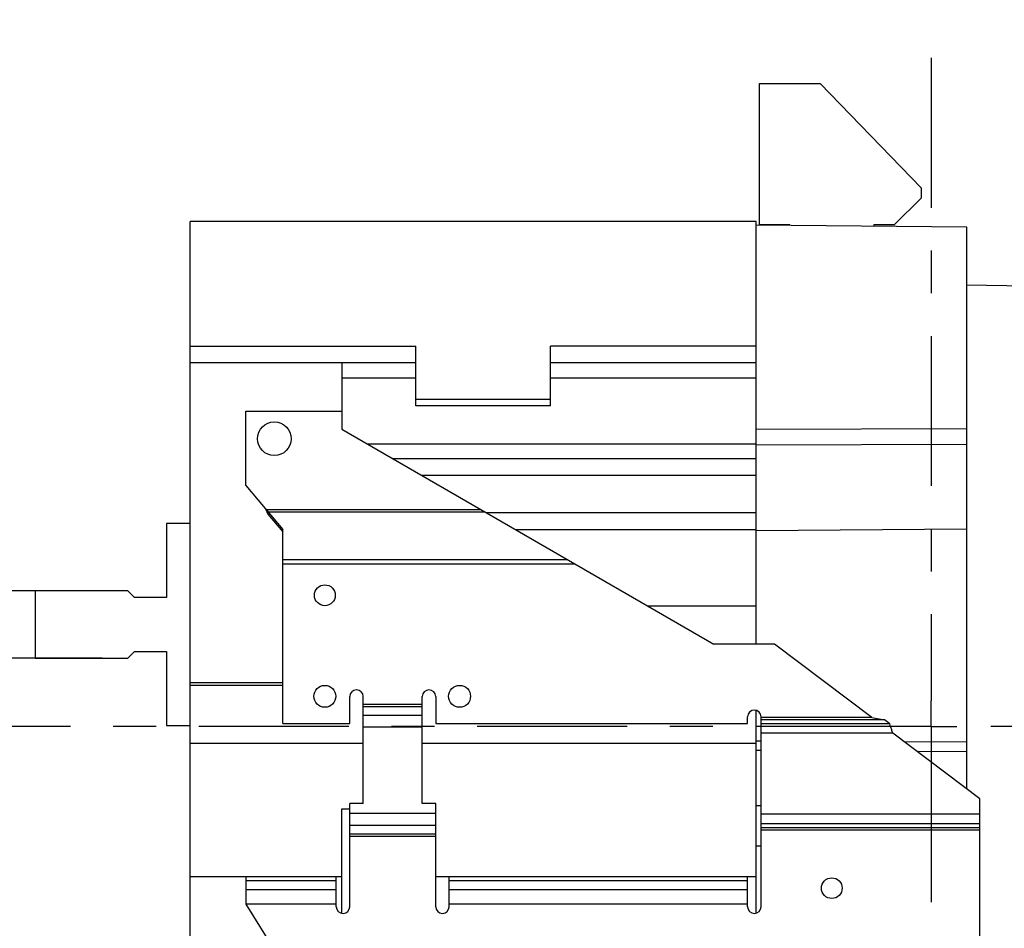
# Model space of a CAD drawing. Extents: x 0 to 17, y 0 to 11.
# Tile 5 of 27: x 9.3 to 11.6, y 3.3 to 5.4. Entities that reach past the tile are written whole.
import ezdxf
from ezdxf.enums import TextEntityAlignment as Align

# ---------------------------------------------------------------- set-up
doc = ezdxf.new("R2010")
doc.units = 0
doc.header["$LTSCALE"] = 0.935
doc.linetypes.add('CENTER', pattern=[0.6, 0.375, -0.075, 0.075, -0.075])
doc.layers.get('0').update_dxf_attribs({"linetype": 'CONTINUOUS'})
doc.layers.add('DEFAULT_1', color=7, linetype='CENTER')
doc.styles.add('TEXTSTYLE_0', font='arial.ttf', dxfattribs={"width": 0.8})
doc.dimstyles.new('DIMSTYLE_1', dxfattribs={"dimtxt": 0.12, "dimasz": 0.12, "dimexe": 0.18, "dimexo": 0.0625, "dimgap": 0.09, "dimtad": 0, "dimtih": 1, "dimtoh": 1, "dimdec": 1, "dimlfac": 5, "dimzin": 4, "dimtxsty": 'STANDARD', "dimcen": 0.09, "dimazin": 3, "dimtp": 0.1, "dimtm": 0.1, "dimtfac": 1, "dimtdec": 1, "dimtofl": 0, "dimtmove": 0, "dimatfit": 3, "dimtolj": 1, "dimtzin": 4})

# ---------------------------------------------------------------- blocks, each defined once
blk = doc.blocks.new('*D1')
at = {"color": 2, "linetype": 'CONTINUOUS'}
for p, q in [((9.2602616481, 4.0635841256), (8.3084423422, 4.0635841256)), ((8.3684423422, 4.0635841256), (8.3684423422, 3.4653633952)), ((8.3684423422, 2.4781486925), (8.3684423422, 3.0933633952)), ((9.8390018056, 2.4781486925), (8.3084423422, 2.4781486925))]:
    blk.add_line(p, q, dxfattribs=at)
for points in [[(8.3984423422, 3.9435841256), (8.3684423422, 4.0635841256), (8.3384423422, 3.9435841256)], [(8.3384423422, 2.5981486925), (8.3684423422, 2.4781486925), (8.3984423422, 2.5981486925)]]:
    blk.add_solid(points, dxfattribs=at)
at = {"color": 2, "linetype": 'CONTINUOUS', "style": 'TEXTSTYLE_0'}
for s, width, p, p2 in [('7.93', 0.6793680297, (8.1123828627, 3.3093633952), (8.4384795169, 3.3093633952)), ('[', 0.3866171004, (8.1123828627, 3.1293633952), (8.1587769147, 3.1293633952)), ('201,4', 0.6988847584, (8.1587769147, 3.1293633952), (8.5781077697, 3.1293633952)), (']', 0.3866171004, (8.5781077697, 3.1293633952), (8.6245018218, 3.1293633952))]:
    blk.add_text(s, height=0.12, dxfattribs=dict(at, width=width)).set_placement(p, p2, align=Align.FIT)
blk = doc.blocks.new('*D2')
at = {"color": 2, "linetype": 'CONTINUOUS'}
for p, q in [((9.1122761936, 4.662964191), (9.0452861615, 4.662964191)), ((9.1122761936, 4.0635841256), (9.1122761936, 4.662964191)), ((9.4767970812, 4.0635841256), (9.0522761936, 4.0635841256)), ((9.4767970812, 3.9061038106), (9.0522761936, 3.9061038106)), ((9.1122761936, 3.9061038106), (9.1122761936, 3.7261038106))]:
    blk.add_line(p, q, dxfattribs=at)
for points in [[(9.0822761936, 4.1835841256), (9.1122761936, 4.0635841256), (9.1422761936, 4.1835841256)], [(9.1422761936, 3.7861038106), (9.1122761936, 3.9061038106), (9.0822761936, 3.7861038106)]]:
    blk.add_solid(points, dxfattribs=at)
at = {"color": 2, "linetype": 'CONTINUOUS', "style": 'TEXTSTYLE_0'}
for s, width, p, p2 in [('.79', 0.6468401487, (8.5664014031, 4.602964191), (8.7992638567, 4.602964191)), ('[', 0.3866171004, (8.5664014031, 4.422964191), (8.6127954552, 4.422964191)), ('20,0', 0.6793680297, (8.6127954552, 4.422964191), (8.9388921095, 4.422964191)), (']', 0.3866171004, (8.9388921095, 4.422964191), (8.9852861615, 4.422964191))]:
    blk.add_text(s, height=0.12, dxfattribs=dict(at, width=width)).set_placement(p, p2, align=Align.FIT)

msp = doc.modelspace()

# ---------------------------------------------------------------- linework, layer by layer
at = {"color": 7, "linetype": 'CONTINUOUS'}
for p, q in [((11.013175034, 4.9190935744), (11.013175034, 5.2498022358)), ((11.013175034, 5.2498022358), (11.1549073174, 5.2498022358)), ((11.1549073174, 5.2498022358), (11.3911277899, 5.0057077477)), ((11.3911277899, 5.0057077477), (11.3911277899, 4.9820857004)), ((11.3911277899, 4.9820857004), (11.3281356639, 4.9190935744)), ((9.6824663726, 2.564765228), (9.6824663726, 4.9269699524)), ((11.0053010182, 4.9269699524), (9.6824663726, 4.9269699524)), ((11.0053010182, 3.9387786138), (11.0053010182, 4.9269699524)), ((11.0053010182, 4.9190959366), (11.4974270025, 4.9148012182)), ((11.0840411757, 4.9190935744), (11.013175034, 4.9190935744)), ((11.0840411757, 4.9184087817), (11.0840411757, 4.9190935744)), ((11.2808915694, 4.9190935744), (11.2808915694, 4.9166908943)), ((11.3281356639, 4.9190935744), (11.2808915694, 4.9190935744)), ((11.4974270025, 4.9148012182), (11.4974270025, 3.6005693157)), ((11.9690805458, 4.7700408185), (11.4974270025, 4.7782735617)), ((9.6824663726, 4.6356313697), (10.2100254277, 4.6356313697)), ((10.2100254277, 4.496261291), (10.2100254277, 4.6356313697)), ((10.5249860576, 4.496261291), (10.5249860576, 4.6356313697)), ((11.0053010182, 4.6356313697), (10.5249860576, 4.6356313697)), ((10.2100254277, 4.596261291), (9.6824663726, 4.596261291)), ((10.0367970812, 4.596261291), (10.0367970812, 4.4411188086)), ((11.0053010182, 4.596261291), (10.5249860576, 4.596261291)), ((10.2100254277, 4.5608282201), (10.0367970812, 4.5608282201)), ((11.0053010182, 4.5608282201), (10.5249860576, 4.5608282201)), ((10.2100254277, 4.5120093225), (10.5249860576, 4.5120093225)), ((10.5249860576, 4.496261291), (10.2100254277, 4.496261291)), ((9.8123876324, 4.3096447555), (9.8123876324, 4.4836605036)), ((9.8123876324, 4.4836605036), (10.0367970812, 4.4836605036)), ((11.0053010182, 4.4411431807), (11.4974270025, 4.4429221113)), ((10.0367970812, 4.4411188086), (10.9068758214, 3.9387786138)), ((11.0053010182, 4.4061087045), (10.0974363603, 4.4061087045)), ((11.0053010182, 4.4049227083), (11.4974270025, 4.4067016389)), ((11.0053010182, 4.3722455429), (10.1560890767, 4.3722455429)), ((11.0053010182, 4.3328754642), (10.2242800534, 4.3328754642)), ((9.8123876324, 4.3096447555), (9.8990018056, 4.2064220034)), ((9.859393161, 4.2536257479), (9.8638519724, 4.2429981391)), ((9.859393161, 4.2536257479), (10.3615445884, 4.2536257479)), ((9.8638519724, 4.2483119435), (9.8638519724, 4.2429981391)), ((9.8638519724, 4.2483119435), (10.3707483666, 4.2483119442)), ((9.8638519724, 4.2429981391), (9.8990018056, 4.201108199)), ((11.0053010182, 4.2454738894), (10.3756640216, 4.2454738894)), ((9.6273482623, 4.2210644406), (9.6273482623, 4.0478360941)), ((9.6824663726, 4.2210644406), (9.6273482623, 4.2210644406)), ((9.8990018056, 3.7529518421), (9.8990018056, 4.2064220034)), ((11.0053010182, 4.2061038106), (10.4438549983, 4.2061038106)), ((11.0053010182, 4.2041353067), (11.4974270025, 4.2084300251)), ((9.8990018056, 4.1368077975), (10.5638792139, 4.1368077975)), ((9.8990018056, 4.1261801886), (10.5822867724, 4.1261801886)), ((9.3202616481, 4.0635841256), (9.3202616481, 3.9061038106)), ((9.5367970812, 4.0635841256), (9.3202616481, 4.0635841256)), ((9.5525451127, 4.0478360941), (9.5367970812, 4.0635841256)), ((9.6273482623, 4.0478360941), (9.5525451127, 4.0478360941)), ((11.0053010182, 4.0273636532), (10.7534420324, 4.0273636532)), ((11.0486081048, 3.9387786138), (10.9068758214, 3.9387786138)), ((11.2763888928, 3.7671334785), (11.0486081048, 3.9387786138)), ((9.5367970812, 3.9061038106), (9.5525451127, 3.9218518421)), ((9.5525451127, 3.9218518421), (9.6273482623, 3.9218518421)), ((9.6273482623, 3.9218518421), (9.6273482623, 3.7486234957)), ((9.3202616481, 3.9061038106), (9.5367970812, 3.9061038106)), ((9.6824663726, 3.8490171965), (9.8990018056, 3.8490171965)), ((9.6824663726, 3.8427179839), (9.8990018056, 3.8427179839)), ((10.055694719, 3.7529518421), (10.055694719, 3.8159439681)), ((10.087190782, 3.5663376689), (10.087190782, 3.8159439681)), ((10.2250805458, 3.5663376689), (10.2250805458, 3.8159439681)), ((10.2565766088, 3.8159439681), (10.2565766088, 3.7529518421)), ((10.2250805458, 3.7977178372), (10.087190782, 3.7977178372)), ((10.2250805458, 3.7921500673), (10.087190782, 3.7921500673)), ((11.0053010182, 3.309384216), (11.0053010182, 3.7839210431)), ((9.8990018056, 3.7529518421), (10.055694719, 3.7529518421)), ((10.2250805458, 3.7721292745), (10.087190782, 3.7721292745)), ((10.2565766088, 3.7529518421), (10.9856159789, 3.7529518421)), ((10.9856159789, 3.7529518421), (10.9856159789, 3.7686998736)), ((11.0171120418, 3.3246053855), (11.0171120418, 3.7686998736)), ((11.2763888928, 3.7671334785), (11.0171120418, 3.7671334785)), ((11.3059436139, 3.7615657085), (11.0171120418, 3.7615657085)), ((11.3178090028, 3.7526244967), (11.0171120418, 3.7526244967)), ((11.2763888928, 3.7671334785), (11.3059436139, 3.7615657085)), ((11.3178090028, 3.7526244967), (11.3059436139, 3.7615657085)), ((9.6273482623, 3.7486234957), (9.6824663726, 3.7486234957)), ((10.2250805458, 3.7442904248), (10.087190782, 3.7442904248)), ((11.325197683, 3.7303534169), (11.0171120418, 3.7303534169)), ((11.5289230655, 3.5768353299), (11.325197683, 3.7303534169)), ((10.087190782, 3.7064975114), (9.6824663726, 3.7064975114)), ((11.0053010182, 3.7064975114), (10.2250805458, 3.7064975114)), ((11.0053010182, 3.712796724), (11.0171120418, 3.7127258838)), ((11.3512497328, 3.7107217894), (11.4974270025, 3.7098450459)), ((11.0053010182, 3.6904298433), (11.0171120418, 3.690359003)), ((11.3811697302, 3.6881754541), (11.4974270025, 3.6874781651)), ((11.5289230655, 2.4781486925), (11.5289230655, 3.5768353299)), ((10.0367970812, 3.3091958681), (10.0367970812, 3.5533479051)), ((10.0367970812, 3.5533479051), (10.055694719, 3.5533479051)), ((10.055694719, 3.3246053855), (10.055694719, 3.5663376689)), ((10.087190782, 3.5663376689), (10.055694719, 3.5663376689)), ((10.2565766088, 3.5663376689), (10.2250805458, 3.5663376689)), ((10.2565766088, 3.3246053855), (10.2565766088, 3.5663376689)), ((11.0053010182, 3.5616156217), (11.0171120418, 3.561658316)), ((10.2565766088, 3.5427156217), (10.055694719, 3.5427156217)), ((11.5289230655, 3.5409439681), (11.0171120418, 3.5409439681)), ((10.2565766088, 3.514876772), (10.055694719, 3.514876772)), ((11.5289230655, 3.5186728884), (11.0171120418, 3.5186728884)), ((11.0171120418, 3.5097316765), (11.5289230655, 3.5097316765)), ((11.0171120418, 3.5041639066), (11.5289230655, 3.5041639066)), ((10.055694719, 3.4948559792), (10.2565766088, 3.4948559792)), ((10.055694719, 3.4892882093), (10.2565766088, 3.4892882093)), ((11.0053010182, 3.4671274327), (11.0171120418, 3.467170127)), ((9.6824663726, 3.3954738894), (10.0367970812, 3.3954738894)), ((9.8123876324, 3.3954738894), (9.8123876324, 3.330904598)), ((10.024198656, 3.3853472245), (9.8123876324, 3.3853472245)), ((10.024198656, 3.3246053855), (10.024198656, 3.3954738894)), ((10.2565766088, 3.3954738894), (11.0053010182, 3.3954738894)), ((10.2880726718, 3.3246053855), (10.2880726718, 3.3954738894)), ((10.9856159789, 3.3853472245), (10.2880726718, 3.3853472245)), ((10.9856159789, 3.3246053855), (10.9856159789, 3.3954738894)), ((10.024198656, 3.3643112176), (9.8123876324, 3.3643112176)), ((10.9856159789, 3.3643112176), (10.2880726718, 3.3643112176)), ((9.8123876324, 3.330904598), (9.8990018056, 3.1922929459)), ((10.024198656, 3.330904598), (9.8123876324, 3.330904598)), ((10.9856159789, 3.330904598), (10.2880726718, 3.330904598))]:
    msp.add_line(p, q, dxfattribs=at)
for centre, radius in [((9.8793167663, 4.4190935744), 0.0393700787), ((9.9974270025, 4.0529518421), 0.0244094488), ((9.9974270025, 3.8167313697), 0.0255905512), ((10.3123876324, 3.8167313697), 0.0255905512), ((11.1824663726, 3.3679124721), 0.0242125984)]:
    msp.add_circle(centre, radius, dxfattribs=at)
for centre, start, end in [((10.0714427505, 3.8159439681), 0, 180), ((10.2408285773, 3.8159439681), 0, 180), ((11.0013640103, 3.7686998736), 0, 180), ((10.0399466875, 3.3246053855), 180, 360), ((10.2723246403, 3.3246053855), 180, 360), ((11.0013640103, 3.3246053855), 180, 360)]:
    msp.add_arc(centre, 0.0157480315, start, end, dxfattribs=at)
at = {"color": 4, "linetype": 'CONTINUOUS'}
msp.add_open_spline([(0.2175, 10.8), (0.2175006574, 10.8000004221), (0.2175042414, 10.7999998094), (0.2175090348, 10.8000001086), (0.2175185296, 10.7999999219), (0.2175315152, 10.8000000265), (0.2175473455, 10.7999999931), (0.2175683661, 10.800000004), (0.2175946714, 10.7999999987), (0.2176367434, 10.8000000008), (0.217689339, 10.7999999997), (0.2177524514, 10.8000000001), (0.2178155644, 10.8), (0.2178997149, 10.8), (0.218004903, 10.8), (0.2181311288, 10.8), (0.2182994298, 10.8), (0.2185098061, 10.8), (0.2187622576, 10.8), (0.2190147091, 10.8), (0.2192671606, 10.8), (0.2196037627, 10.8), (0.2200245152, 10.8), (0.2205294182, 10.8), (0.2210343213, 10.8), (0.2217075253, 10.8), (0.2225490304, 10.8), (0.2235588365, 10.8), (0.2245686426, 10.8), (0.2255784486, 10.8), (0.2265882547, 10.8), (0.2279346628, 10.8), (0.229617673, 10.8), (0.2316372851, 10.8), (0.2336568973, 10.8), (0.2356765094, 10.8), (0.2376961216, 10.8), (0.2397157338, 10.8), (0.24240855, 10.8), (0.2457745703, 10.8), (0.2498137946, 10.8), (0.2538530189, 10.8), (0.2578922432, 10.8), (0.2619314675, 10.8), (0.2673171, 10.8), (0.2740491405, 10.8), (0.2821275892, 10.8), (0.2902060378, 10.8), (0.2982844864, 10.8), (0.3063629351, 10.8), (0.3144413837, 10.8), (0.3225198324, 10.8), (0.3332910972, 10.8), (0.3467551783, 10.8), (0.3629120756, 10.8), (0.3790689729, 10.8), (0.3952258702, 10.8), (0.4113827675, 10.8), (0.4275396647, 10.8), (0.4490821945, 10.8), (0.4760103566, 10.8), (0.5083241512, 10.8), (0.5406379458, 10.8), (0.5729517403, 10.8), (0.6052655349, 10.8), (0.6375793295, 10.8), (0.6698931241, 10.8), (0.7022069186, 10.8), (0.7452919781, 10.8), (0.7991483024, 10.8), (0.8637758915, 10.8), (0.9284034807, 10.8), (0.9930310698, 10.8), (1.057658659, 10.8), (1.1222862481, 10.8), (1.1869138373, 10.8), (1.2730839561, 10.8), (1.3807966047, 10.8), (1.510051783, 10.8), (1.6393069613, 10.8), (1.7685621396, 10.8), (1.8978173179, 10.8), (2.0270724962, 10.8), (2.1563276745, 10.8), (2.2855828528, 10.8), (2.4148380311, 10.8), (2.5871782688, 10.8), (2.802603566, 10.8), (3.0611139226, 10.8), (3.3196242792, 10.8), (3.5781346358, 10.8), (3.8366449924, 10.8), (4.095155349, 10.8), (4.3536657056, 10.8), (4.6121760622, 10.8), (4.9568565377, 10.8), (5.387707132, 10.8), (5.9047278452, 10.8), (6.4217485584, 10.8), (6.9387692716, 10.8), (7.4557899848, 10.8), (7.972810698, 10.8), (8.4898314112, 10.8), (9.0068521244, 10.8), (9.5238728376, 10.8), (10.0408935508, 10.8), (10.557914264, 10.8), (11.0749349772, 10.8), (11.5919556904, 10.8), (12.0228062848, 10.8), (12.3674867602, 10.8), (12.6259971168, 10.8), (12.8845074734, 10.8), (13.14301783, 10.8), (13.4015281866, 10.8), (13.6600385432, 10.8), (13.9185488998, 10.8), (14.1770592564, 10.8), (14.3924845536, 10.8), (14.5648247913, 10.8), (14.6940799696, 10.8), (14.8233351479, 10.8), (14.9525903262, 10.8), (15.0818455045, 10.8), (15.2111006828, 10.8), (15.3403558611, 10.8), (15.4696110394, 10.8), (15.5988662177, 10.8), (15.7065788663, 10.8), (15.7927489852, 10.8), (15.8573765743, 10.8), (15.9220041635, 10.8), (15.9866317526, 10.8), (16.0512593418, 10.8), (16.1158869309, 10.8), (16.1805145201, 10.8), (16.2343708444, 10.8), (16.2774559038, 10.8), (16.3097696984, 10.8), (16.342083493, 10.8), (16.3743972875, 10.8), (16.4067110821, 10.8), (16.4390248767, 10.8), (16.4713386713, 10.8), (16.5036524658, 10.8), (16.530580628, 10.8), (16.5521231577, 10.8), (16.568280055, 10.8), (16.5844369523, 10.8), (16.6005938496, 10.8), (16.6167507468, 10.8), (16.6329076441, 10.8), (16.6463717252, 10.8), (16.6571429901, 10.8), (16.6652214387, 10.8), (16.6732998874, 10.8), (16.681378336, 10.8), (16.6894567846, 10.8), (16.6975352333, 10.8), (16.7056136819, 10.8), (16.7123457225, 10.8), (16.7177313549, 10.8), (16.7217705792, 10.8), (16.7258098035, 10.8), (16.7298490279, 10.8), (16.7338882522, 10.8), (16.7372542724, 10.8), (16.7399470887, 10.8), (16.7419667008, 10.8), (16.743986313, 10.8), (16.7460059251, 10.8), (16.7480255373, 10.8), (16.7500451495, 10.8), (16.7517281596, 10.8), (16.7530745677, 10.8), (16.7540843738, 10.8), (16.7550941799, 10.8), (16.7561039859, 10.8), (16.757113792, 10.8), (16.7579552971, 10.8), (16.7586285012, 10.8), (16.7591334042, 10.8), (16.7596383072, 10.8), (16.7600590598, 10.8), (16.7603956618, 10.8), (16.7606481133, 10.8), (16.7609005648, 10.8), (16.7611530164, 10.8), (16.7613633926, 10.8), (16.7615316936, 10.8), (16.7616579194, 10.8), (16.7617631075, 10.8), (16.761847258, 10.8), (16.761910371, 10.8000000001), (16.7619734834, 10.7999999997), (16.7620260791, 10.8000000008), (16.762068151, 10.7999999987), (16.7620944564, 10.800000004), (16.762115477, 10.7999999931), (16.7621313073, 10.8000000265), (16.7621442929, 10.7999999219), (16.7621537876, 10.8000001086), (16.7621585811, 10.7999998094), (16.762163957, 10.8000007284), (16.7621625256, 10.7999972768), (16.7621629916, 10.7999941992), (16.7621627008, 10.799988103), (16.7621628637, 10.7999797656), (16.7621628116, 10.7999696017), (16.7621628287, 10.7999561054), (16.7621628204, 10.7999392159), (16.7621628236, 10.7999122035), (16.762162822, 10.7998784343), (16.7621628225, 10.7998379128), (16.7621628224, 10.7997973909), (16.7621628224, 10.7997433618), (16.7621628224, 10.7996758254), (16.7621628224, 10.7995947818), (16.7621628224, 10.7994867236), (16.7621628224, 10.7993516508), (16.7621628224, 10.7991895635), (16.7621628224, 10.7990274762), (16.7621628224, 10.7988653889), (16.7621628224, 10.7986492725), (16.7621628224, 10.798379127), (16.7621628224, 10.7980549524), (16.7621628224, 10.7977307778), (16.7621628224, 10.797298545), (16.7621628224, 10.796758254), (16.7621628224, 10.7961099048), (16.7621628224, 10.7954615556), (16.7621628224, 10.7948132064), (16.7621628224, 10.7941648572), (16.7621628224, 10.7933003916), (16.7621628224, 10.7922198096), (16.7621628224, 10.7909231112), (16.7621628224, 10.7896264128), (16.7621628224, 10.7883297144), (16.7621628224, 10.787033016), (16.7621628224, 10.7857363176), (16.7621628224, 10.7840073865), (16.7621628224, 10.7818462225), (16.7621628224, 10.7792528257), (16.7621628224, 10.7766594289), (16.7621628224, 10.7740660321), (16.7621628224, 10.7714726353), (16.7621628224, 10.7680147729), (16.7621628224, 10.7636924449), (16.7621628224, 10.7585056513), (16.7621628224, 10.7533188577), (16.7621628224, 10.7481320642), (16.7621628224, 10.7429452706), (16.7621628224, 10.737758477), (16.7621628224, 10.7325716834), (16.7621628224, 10.7256559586), (16.7621628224, 10.7170113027), (16.7621628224, 10.7066377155), (16.7621628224, 10.6962641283), (16.7621628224, 10.6858905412), (16.7621628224, 10.675516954), (16.7621628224, 10.6651433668), (16.7621628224, 10.6513119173), (16.7621628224, 10.6340226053), (16.7621628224, 10.613275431), (16.7621628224, 10.5925282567), (16.7621628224, 10.5717810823), (16.7621628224, 10.551033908), (16.7621628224, 10.5302867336), (16.7621628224, 10.5095395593), (16.7621628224, 10.488792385), (16.7621628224, 10.4611294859), (16.7621628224, 10.426550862), (16.7621628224, 10.3850565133), (16.7621628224, 10.3435621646), (16.7621628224, 10.302067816), (16.7621628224, 10.2605734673), (16.7621628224, 10.2190791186), (16.7621628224, 10.17758477), (16.7621628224, 10.1222589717), (16.7621628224, 10.0531017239), (16.7621628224, 9.9701130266), (16.7621628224, 9.8871243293), (16.7621628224, 9.8041356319), (16.7621628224, 9.7211469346), (16.7621628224, 9.6381582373), (16.7621628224, 9.5551695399), (16.7621628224, 9.4721808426), (16.7621628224, 9.3891921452), (16.7621628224, 9.2785405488), (16.7621628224, 9.1402260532), (16.7621628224, 8.9742486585), (16.7621628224, 8.8082712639), (16.7621628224, 8.6422938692), (16.7621628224, 8.4763164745), (16.7621628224, 8.3103390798), (16.7621628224, 8.1443616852), (16.7621628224, 7.9783842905), (16.7621628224, 7.7570810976), (16.7621628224, 7.4804521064), (16.7621628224, 7.1484973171), (16.7621628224, 6.8165425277), (16.7621628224, 6.4845877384), (16.7621628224, 6.152632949), (16.7621628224, 5.8206781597), (16.7621628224, 5.4887233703), (16.7621628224, 5.156768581), (16.7621628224, 4.8248137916), (16.7621628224, 4.4928590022), (16.7621628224, 4.1609042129), (16.7621628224, 3.8289494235), (16.7621628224, 3.4969946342), (16.7621628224, 3.220365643), (16.7621628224, 2.9990624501), (16.7621628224, 2.8330850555), (16.7621628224, 2.6671076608), (16.7621628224, 2.5011302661), (16.7621628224, 2.3351528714), (16.7621628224, 2.1691754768), (16.7621628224, 2.0031980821), (16.7621628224, 1.8372206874), (16.7621628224, 1.6989061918), (16.7621628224, 1.5882545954), (16.7621628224, 1.505265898), (16.7621628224, 1.4222772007), (16.7621628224, 1.3392885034), (16.7621628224, 1.256299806), (16.7621628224, 1.1733111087), (16.7621628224, 1.0903224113), (16.7621628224, 1.007333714), (16.7621628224, 0.9243450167), (16.7621628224, 0.8551877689), (16.7621628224, 0.7998619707), (16.7621628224, 0.758367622), (16.7621628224, 0.7168732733), (16.7621628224, 0.6753789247), (16.7621628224, 0.633884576), (16.7621628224, 0.5923902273), (16.7621628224, 0.5508958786), (16.7621628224, 0.5163172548), (16.7621628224, 0.4886543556), (16.7621628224, 0.4679071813), (16.7621628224, 0.447160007), (16.7621628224, 0.4264128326), (16.7621628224, 0.4056656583), (16.7621628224, 0.384918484), (16.7621628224, 0.3641713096), (16.7621628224, 0.3434241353), (16.7621628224, 0.3261348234), (16.7621628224, 0.3123033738), (16.7621628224, 0.3019297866), (16.7621628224, 0.2915561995), (16.7621628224, 0.2811826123), (16.7621628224, 0.2708090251), (16.7621628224, 0.260435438), (16.7621628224, 0.251790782), (16.7621628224, 0.2448750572), (16.7621628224, 0.2396882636), (16.7621628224, 0.23450147), (16.7621628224, 0.2293146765), (16.7621628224, 0.2241278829), (16.7621628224, 0.2189410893), (16.7621628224, 0.2137542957), (16.7621628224, 0.2094319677), (16.7621628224, 0.2059741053), (16.7621628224, 0.2033807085), (16.7621628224, 0.2007873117), (16.7621628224, 0.198193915), (16.7621628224, 0.1956005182), (16.7621628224, 0.1934393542), (16.7621628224, 0.191710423), (16.7621628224, 0.1904137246), (16.7621628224, 0.1891170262), (16.7621628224, 0.1878203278), (16.7621628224, 0.1865236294), (16.7621628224, 0.185226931), (16.7621628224, 0.184146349), (16.7621628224, 0.1832818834), (16.7621628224, 0.1826335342), (16.7621628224, 0.181985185), (16.7621628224, 0.1813368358), (16.7621628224, 0.1806884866), (16.7621628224, 0.1801481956), (16.7621628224, 0.1797159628), (16.7621628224, 0.1793917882), (16.7621628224, 0.1790676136), (16.7621628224, 0.1787974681), (16.7621628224, 0.1785813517), (16.7621628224, 0.1784192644), (16.7621628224, 0.1782571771), (16.7621628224, 0.1780950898), (16.7621628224, 0.1779600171), (16.7621628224, 0.1778519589), (16.7621628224, 0.1777709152), (16.7621628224, 0.1777033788), (16.7621628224, 0.1776493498), (16.7621628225, 0.1776088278), (16.762162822, 0.1775683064), (16.7621628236, 0.1775345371), (16.7621628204, 0.1775075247), (16.7621628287, 0.1774906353), (16.7621628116, 0.1774771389), (16.7621628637, 0.177466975), (16.7621627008, 0.1774586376), (16.7621629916, 0.1774525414), (16.7621625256, 0.1774494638), (16.762163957, 0.1774460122), (16.7621585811, 0.1774469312), (16.7621537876, 0.177446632), (16.7621442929, 0.1774468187), (16.7621313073, 0.1774467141), (16.762115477, 0.1774467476), (16.7620944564, 0.1774467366), (16.762068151, 0.1774467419), (16.7620260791, 0.1774467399), (16.7619734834, 0.1774467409), (16.761910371, 0.1774467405), (16.761847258, 0.1774467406), (16.7617631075, 0.1774467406), (16.7616579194, 0.1774467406), (16.7615316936, 0.1774467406), (16.7613633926, 0.1774467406), (16.7611530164, 0.1774467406), (16.7609005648, 0.1774467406), (16.7606481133, 0.1774467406), (16.7603956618, 0.1774467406), (16.7600590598, 0.1774467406), (16.7596383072, 0.1774467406), (16.7591334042, 0.1774467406), (16.7586285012, 0.1774467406), (16.7579552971, 0.1774467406), (16.757113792, 0.1774467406), (16.7561039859, 0.1774467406), (16.7550941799, 0.1774467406), (16.7540843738, 0.1774467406), (16.7530745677, 0.1774467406), (16.7517281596, 0.1774467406), (16.7500451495, 0.1774467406), (16.7480255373, 0.1774467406), (16.7460059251, 0.1774467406), (16.743986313, 0.1774467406), (16.7419667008, 0.1774467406), (16.7399470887, 0.1774467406), (16.7372542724, 0.1774467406), (16.7338882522, 0.1774467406), (16.7298490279, 0.1774467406), (16.7258098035, 0.1774467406), (16.7217705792, 0.1774467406), (16.7177313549, 0.1774467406), (16.7123457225, 0.1774467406), (16.7056136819, 0.1774467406), (16.6975352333, 0.1774467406), (16.6894567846, 0.1774467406), (16.681378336, 0.1774467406), (16.6732998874, 0.1774467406), (16.6652214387, 0.1774467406), (16.6571429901, 0.1774467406), (16.6463717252, 0.1774467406), (16.6329076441, 0.1774467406), (16.6167507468, 0.1774467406), (16.6005938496, 0.1774467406), (16.5844369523, 0.1774467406), (16.568280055, 0.1774467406), (16.5521231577, 0.1774467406), (16.530580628, 0.1774467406), (16.5036524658, 0.1774467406), (16.4713386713, 0.1774467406), (16.4390248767, 0.1774467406), (16.4067110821, 0.1774467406), (16.3743972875, 0.1774467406), (16.342083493, 0.1774467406), (16.3097696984, 0.1774467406), (16.2774559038, 0.1774467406), (16.2343708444, 0.1774467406), (16.1805145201, 0.1774467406), (16.1158869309, 0.1774467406), (16.0512593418, 0.1774467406), (15.9866317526, 0.1774467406), (15.9220041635, 0.1774467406), (15.8573765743, 0.1774467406), (15.7927489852, 0.1774467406), (15.7065788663, 0.1774467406), (15.5988662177, 0.1774467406), (15.4696110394, 0.1774467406), (15.3403558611, 0.1774467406), (15.2111006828, 0.1774467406), (15.0818455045, 0.1774467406), (14.9525903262, 0.1774467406), (14.8233351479, 0.1774467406), (14.6940799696, 0.1774467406), (14.5648247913, 0.1774467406), (14.3924845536, 0.1774467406), (14.1770592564, 0.1774467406), (13.9185488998, 0.1774467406), (13.6600385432, 0.1774467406), (13.4015281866, 0.1774467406), (13.14301783, 0.1774467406), (12.8845074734, 0.1774467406), (12.6259971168, 0.1774467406), (12.3674867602, 0.1774467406), (12.0228062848, 0.1774467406), (11.5919556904, 0.1774467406), (11.0749349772, 0.1774467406), (10.557914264, 0.1774467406), (10.0408935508, 0.1774467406), (9.5238728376, 0.1774467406), (9.0068521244, 0.1774467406), (8.4898314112, 0.1774467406), (7.972810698, 0.1774467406), (7.4557899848, 0.1774467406), (6.9387692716, 0.1774467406), (6.4217485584, 0.1774467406), (5.9047278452, 0.1774467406), (5.387707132, 0.1774467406), (4.9568565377, 0.1774467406), (4.6121760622, 0.1774467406), (4.3536657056, 0.1774467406), (4.095155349, 0.1774467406), (3.8366449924, 0.1774467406), (3.5781346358, 0.1774467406), (3.3196242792, 0.1774467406), (3.0611139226, 0.1774467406), (2.802603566, 0.1774467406), (2.5871782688, 0.1774467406), (2.4148380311, 0.1774467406), (2.2855828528, 0.1774467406), (2.1563276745, 0.1774467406), (2.0270724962, 0.1774467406), (1.8978173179, 0.1774467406), (1.7685621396, 0.1774467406), (1.6393069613, 0.1774467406), (1.510051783, 0.1774467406), (1.3807966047, 0.1774467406), (1.2730839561, 0.1774467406), (1.1869138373, 0.1774467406), (1.1222862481, 0.1774467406), (1.057658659, 0.1774467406), (0.9930310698, 0.1774467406), (0.9284034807, 0.1774467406), (0.8637758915, 0.1774467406), (0.7991483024, 0.1774467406), (0.7452919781, 0.1774467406), (0.7022069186, 0.1774467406), (0.6698931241, 0.1774467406), (0.6375793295, 0.1774467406), (0.6052655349, 0.1774467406), (0.5729517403, 0.1774467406), (0.5406379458, 0.1774467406), (0.5083241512, 0.1774467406), (0.4760103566, 0.1774467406), (0.4490821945, 0.1774467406), (0.4275396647, 0.1774467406), (0.4113827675, 0.1774467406), (0.3952258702, 0.1774467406), (0.3790689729, 0.1774467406), (0.3629120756, 0.1774467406), (0.3467551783, 0.1774467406), (0.3332910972, 0.1774467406), (0.3225198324, 0.1774467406), (0.3144413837, 0.1774467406), (0.3063629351, 0.1774467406), (0.2982844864, 0.1774467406), (0.2902060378, 0.1774467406), (0.2821275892, 0.1774467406), (0.2740491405, 0.1774467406), (0.2673171, 0.1774467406), (0.2619314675, 0.1774467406), (0.2578922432, 0.1774467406), (0.2538530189, 0.1774467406), (0.2498137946, 0.1774467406), (0.2457745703, 0.1774467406), (0.24240855, 0.1774467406), (0.2397157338, 0.1774467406), (0.2376961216, 0.1774467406), (0.2356765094, 0.1774467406), (0.2336568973, 0.1774467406), (0.2316372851, 0.1774467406), (0.229617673, 0.1774467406), (0.2279346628, 0.1774467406), (0.2265882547, 0.1774467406), (0.2255784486, 0.1774467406), (0.2245686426, 0.1774467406), (0.2235588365, 0.1774467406), (0.2225490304, 0.1774467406), (0.2217075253, 0.1774467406), (0.2210343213, 0.1774467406), (0.2205294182, 0.1774467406), (0.2200245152, 0.1774467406), (0.2196037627, 0.1774467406), (0.2192671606, 0.1774467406), (0.2190147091, 0.1774467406), (0.2187622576, 0.1774467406), (0.2185098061, 0.1774467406), (0.2182994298, 0.1774467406), (0.2181311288, 0.1774467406), (0.218004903, 0.1774467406), (0.2178997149, 0.1774467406), (0.2178155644, 0.1774467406), (0.2177524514, 0.1774467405), (0.217689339, 0.1774467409), (0.2176367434, 0.1774467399), (0.2175946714, 0.1774467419), (0.2175683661, 0.1774467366), (0.2175473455, 0.1774467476), (0.2175315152, 0.1774467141), (0.2175185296, 0.1774468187), (0.2175090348, 0.177446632), (0.2175042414, 0.1774469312), (0.2174988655, 0.1774460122), (0.2175002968, 0.1774494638), (0.2174998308, 0.1774525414), (0.2175001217, 0.1774586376), (0.2174999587, 0.177466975), (0.2175000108, 0.1774771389), (0.2174999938, 0.1774906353), (0.2175000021, 0.1775075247), (0.2174999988, 0.1775345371), (0.2175000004, 0.1775683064), (0.2174999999, 0.1776088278), (0.2175, 0.1776493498), (0.2175, 0.1777033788), (0.2175, 0.1777709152), (0.2175, 0.1778519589), (0.2175, 0.1779600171), (0.2175, 0.1780950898), (0.2175, 0.1782571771), (0.2175, 0.1784192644), (0.2175, 0.1785813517), (0.2175, 0.1787974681), (0.2175, 0.1790676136), (0.2175, 0.1793917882), (0.2175, 0.1797159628), (0.2175, 0.1801481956), (0.2175, 0.1806884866), (0.2175, 0.1813368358), (0.2175, 0.181985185), (0.2175, 0.1826335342), (0.2175, 0.1832818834), (0.2175, 0.184146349), (0.2175, 0.185226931), (0.2175, 0.1865236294), (0.2175, 0.1878203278), (0.2175, 0.1891170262), (0.2175, 0.1904137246), (0.2175, 0.191710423), (0.2175, 0.1934393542), (0.2175, 0.1956005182), (0.2175, 0.198193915), (0.2175, 0.2007873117), (0.2175, 0.2033807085), (0.2175, 0.2059741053), (0.2175, 0.2094319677), (0.2175, 0.2137542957), (0.2175, 0.2189410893), (0.2175, 0.2241278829), (0.2175, 0.2293146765), (0.2175, 0.23450147), (0.2175, 0.2396882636), (0.2175, 0.2448750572), (0.2175, 0.251790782), (0.2175, 0.260435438), (0.2175, 0.2708090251), (0.2175, 0.2811826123), (0.2175, 0.2915561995), (0.2175, 0.3019297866), (0.2175, 0.3123033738), (0.2175, 0.3261348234), (0.2175, 0.3434241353), (0.2175, 0.3641713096), (0.2175, 0.384918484), (0.2175, 0.4056656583), (0.2175, 0.4264128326), (0.2175, 0.447160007), (0.2175, 0.4679071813), (0.2175, 0.4886543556), (0.2175, 0.5163172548), (0.2175, 0.5508958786), (0.2175, 0.5923902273), (0.2175, 0.633884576), (0.2175, 0.6753789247), (0.2175, 0.7168732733), (0.2175, 0.758367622), (0.2175, 0.7998619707), (0.2175, 0.8551877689), (0.2175, 0.9243450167), (0.2175, 1.007333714), (0.2175, 1.0903224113), (0.2175, 1.1733111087), (0.2175, 1.256299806), (0.2175, 1.3392885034), (0.2175, 1.4222772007), (0.2175, 1.505265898), (0.2175, 1.5882545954), (0.2175, 1.6989061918), (0.2175, 1.8372206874), (0.2175, 2.0031980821), (0.2175, 2.1691754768), (0.2175, 2.3351528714), (0.2175, 2.5011302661), (0.2175, 2.6671076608), (0.2175, 2.8330850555), (0.2175, 2.9990624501), (0.2175, 3.220365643), (0.2175, 3.4969946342), (0.2175, 3.8289494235), (0.2175, 4.1609042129), (0.2175, 4.4928590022), (0.2175, 4.8248137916), (0.2175, 5.156768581), (0.2175, 5.4887233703), (0.2175, 5.8206781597), (0.2175, 6.152632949), (0.2175, 6.4845877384), (0.2175, 6.8165425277), (0.2175, 7.1484973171), (0.2175, 7.4804521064), (0.2175, 7.7570810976), (0.2175, 7.9783842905), (0.2175, 8.1443616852), (0.2175, 8.3103390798), (0.2175, 8.4763164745), (0.2175, 8.6422938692), (0.2175, 8.8082712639), (0.2175, 8.9742486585), (0.2175, 9.1402260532), (0.2175, 9.2785405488), (0.2175, 9.3891921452), (0.2175, 9.4721808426), (0.2175, 9.5551695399), (0.2175, 9.6381582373), (0.2175, 9.7211469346), (0.2175, 9.8041356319), (0.2175, 9.8871243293), (0.2175, 9.9701130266), (0.2175, 10.0531017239), (0.2175, 10.1222589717), (0.2175, 10.17758477), (0.2175, 10.2190791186), (0.2175, 10.2605734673), (0.2175, 10.302067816), (0.2175, 10.3435621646), (0.2175, 10.3850565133), (0.2175, 10.426550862), (0.2175, 10.4611294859), (0.2175, 10.488792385), (0.2175, 10.5095395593), (0.2175, 10.5302867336), (0.2175, 10.551033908), (0.2175, 10.5717810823), (0.2175, 10.5925282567), (0.2175, 10.613275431), (0.2175, 10.6340226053), (0.2175, 10.6513119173), (0.2175, 10.6651433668), (0.2175, 10.675516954), (0.2175, 10.6858905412), (0.2175, 10.6962641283), (0.2175, 10.7066377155), (0.2175, 10.7170113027), (0.2175, 10.7256559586), (0.2175, 10.7325716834), (0.2175, 10.737758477), (0.2175, 10.7429452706), (0.2175, 10.7481320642), (0.2175, 10.7533188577), (0.2175, 10.7585056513), (0.2175, 10.7636924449), (0.2175, 10.7680147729), (0.2175, 10.7714726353), (0.2175, 10.7740660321), (0.2175, 10.7766594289), (0.2175, 10.7792528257), (0.2175, 10.7818462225), (0.2175, 10.7840073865), (0.2175, 10.7857363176), (0.2175, 10.787033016), (0.2175, 10.7883297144), (0.2175, 10.7896264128), (0.2175, 10.7909231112), (0.2175, 10.7922198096), (0.2175, 10.7933003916), (0.2175, 10.7941648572), (0.2175, 10.7948132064), (0.2175, 10.7954615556), (0.2175, 10.7961099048), (0.2175, 10.796758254), (0.2175, 10.797298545), (0.2175, 10.7977307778), (0.2175, 10.7980549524), (0.2175, 10.798379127), (0.2175, 10.7986492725), (0.2175, 10.7988653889), (0.2175, 10.7990274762), (0.2175, 10.7991895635), (0.2175, 10.7993516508), (0.2175, 10.7994867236), (0.2175, 10.7995947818), (0.2175, 10.7996758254), (0.2175, 10.7997433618), (0.2175, 10.7997973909), (0.2174999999, 10.7998379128), (0.2175000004, 10.7998784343), (0.2174999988, 10.7999122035), (0.2175000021, 10.7999392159), (0.2174999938, 10.7999561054), (0.2175000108, 10.7999696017), (0.2174999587, 10.7999797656), (0.2175001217, 10.799988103), (0.2174998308, 10.7999941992), (0.2175002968, 10.7999972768), (0.2174993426, 10.7999995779), (0.2175, 10.8)], degree=3, knots=[0, 0, 0, 0, 5.96e-08, 1.192e-07, 2.384e-07, 4.768e-07, 7.153e-07, 9.537e-07, 1.4305e-06, 1.9073e-06, 2.861e-06, 3.8147e-06, 4.7684e-06, 5.722e-06, 7.6294e-06, 9.5367e-06, 1.14441e-05, 1.52588e-05, 1.90735e-05, 2.28882e-05, 2.67029e-05, 3.05176e-05, 3.8147e-05, 4.57764e-05, 5.34058e-05, 6.10352e-05, 7.62939e-05, 9.15527e-05, 0.0001068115, 0.0001220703, 0.0001373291, 0.0001525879, 0.0001831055, 0.000213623, 0.0002441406, 0.0002746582, 0.0003051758, 0.0003356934, 0.0003662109, 0.0004272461, 0.0004882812, 0.0005493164, 0.0006103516, 0.0006713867, 0.0007324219, 0.0008544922, 0.0009765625, 0.0010986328, 0.0012207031, 0.0013427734, 0.0014648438, 0.0015869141, 0.0017089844, 0.001953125, 0.0021972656, 0.0024414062, 0.0026855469, 0.0029296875, 0.0031738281, 0.0034179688, 0.00390625, 0.0043945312, 0.0048828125, 0.0053710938, 0.005859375, 0.0063476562, 0.0068359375, 0.0073242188, 0.0078125, 0.0087890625, 0.009765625, 0.0107421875, 0.01171875, 0.0126953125, 0.013671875, 0.0146484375, 0.015625, 0.017578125, 0.01953125, 0.021484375, 0.0234375, 0.025390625, 0.02734375, 0.029296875, 0.03125, 0.033203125, 0.03515625, 0.0390625, 0.04296875, 0.046875, 0.05078125, 0.0546875, 0.05859375, 0.0625, 0.06640625, 0.0703125, 0.078125, 0.0859375, 0.09375, 0.1015625, 0.109375, 0.1171875, 0.125, 0.1328125, 0.140625, 0.1484375, 0.15625, 0.1640625, 0.171875, 0.1796875, 0.18359375, 0.1875, 0.19140625, 0.1953125, 0.19921875, 0.203125, 0.20703125, 0.2109375, 0.21484375, 0.216796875, 0.21875, 0.220703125, 0.22265625, 0.224609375, 0.2265625, 0.228515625, 0.23046875, 0.232421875, 0.234375, 0.2353515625, 0.236328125, 0.2373046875, 0.23828125, 0.2392578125, 0.240234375, 0.2412109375, 0.2421875, 0.2426757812, 0.2431640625, 0.2436523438, 0.244140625, 0.2446289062, 0.2451171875, 0.2456054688, 0.24609375, 0.2465820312, 0.2468261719, 0.2470703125, 0.2473144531, 0.2475585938, 0.2478027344, 0.248046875, 0.2482910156, 0.2484130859, 0.2485351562, 0.2486572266, 0.2487792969, 0.2489013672, 0.2490234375, 0.2491455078, 0.2492675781, 0.2493286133, 0.2493896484, 0.2494506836, 0.2495117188, 0.2495727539, 0.2496337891, 0.2496643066, 0.2496948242, 0.2497253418, 0.2497558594, 0.249786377, 0.2498168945, 0.2498474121, 0.2498626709, 0.2498779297, 0.2498931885, 0.2499084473, 0.2499237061, 0.2499389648, 0.2499465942, 0.2499542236, 0.249961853, 0.2499694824, 0.2499732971, 0.2499771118, 0.2499809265, 0.2499847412, 0.2499885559, 0.2499904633, 0.2499923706, 0.249994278, 0.2499952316, 0.2499961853, 0.249997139, 0.2499980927, 0.2499985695, 0.2499990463, 0.2499992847, 0.2499995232, 0.2499997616, 0.2499998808, 0.2499999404, 0.25, 0.2500000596, 0.2500001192, 0.2500002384, 0.2500004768, 0.2500007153, 0.2500009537, 0.2500014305, 0.2500019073, 0.250002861, 0.2500038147, 0.2500047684, 0.250005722, 0.2500076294, 0.2500095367, 0.2500114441, 0.2500152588, 0.2500190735, 0.2500228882, 0.2500267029, 0.2500305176, 0.250038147, 0.2500457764, 0.2500534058, 0.2500610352, 0.2500762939, 0.2500915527, 0.2501068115, 0.2501220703, 0.2501373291, 0.2501525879, 0.2501831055, 0.250213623, 0.2502441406, 0.2502746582, 0.2503051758, 0.2503356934, 0.2503662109, 0.2504272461, 0.2504882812, 0.2505493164, 0.2506103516, 0.2506713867, 0.2507324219, 0.2508544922, 0.2509765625, 0.2510986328, 0.2512207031, 0.2513427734, 0.2514648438, 0.2515869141, 0.2517089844, 0.251953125, 0.2521972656, 0.2524414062, 0.2526855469, 0.2529296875, 0.2531738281, 0.2534179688, 0.25390625, 0.2543945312, 0.2548828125, 0.2553710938, 0.255859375, 0.2563476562, 0.2568359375, 0.2573242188, 0.2578125, 0.2587890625, 0.259765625, 0.2607421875, 0.26171875, 0.2626953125, 0.263671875, 0.2646484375, 0.265625, 0.267578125, 0.26953125, 0.271484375, 0.2734375, 0.275390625, 0.27734375, 0.279296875, 0.28125, 0.283203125, 0.28515625, 0.2890625, 0.29296875, 0.296875, 0.30078125, 0.3046875, 0.30859375, 0.3125, 0.31640625, 0.3203125, 0.328125, 0.3359375, 0.34375, 0.3515625, 0.359375, 0.3671875, 0.375, 0.3828125, 0.390625, 0.3984375, 0.40625, 0.4140625, 0.421875, 0.4296875, 0.43359375, 0.4375, 0.44140625, 0.4453125, 0.44921875, 0.453125, 0.45703125, 0.4609375, 0.46484375, 0.466796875, 0.46875, 0.470703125, 0.47265625, 0.474609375, 0.4765625, 0.478515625, 0.48046875, 0.482421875, 0.484375, 0.4853515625, 0.486328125, 0.4873046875, 0.48828125, 0.4892578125, 0.490234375, 0.4912109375, 0.4921875, 0.4926757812, 0.4931640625, 0.4936523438, 0.494140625, 0.4946289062, 0.4951171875, 0.4956054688, 0.49609375, 0.4965820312, 0.4968261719, 0.4970703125, 0.4973144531, 0.4975585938, 0.4978027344, 0.498046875, 0.4982910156, 0.4984130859, 0.4985351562, 0.4986572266, 0.4987792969, 0.4989013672, 0.4990234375, 0.4991455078, 0.4992675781, 0.4993286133, 0.4993896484, 0.4994506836, 0.4995117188, 0.4995727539, 0.4996337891, 0.4996643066, 0.4996948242, 0.4997253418, 0.4997558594, 0.499786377, 0.4998168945, 0.4998474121, 0.4998626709, 0.4998779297, 0.4998931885, 0.4999084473, 0.4999237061, 0.4999389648, 0.4999465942, 0.4999542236, 0.499961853, 0.4999694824, 0.4999732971, 0.4999771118, 0.4999809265, 0.4999847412, 0.4999885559, 0.4999904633, 0.4999923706, 0.499994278, 0.4999952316, 0.4999961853, 0.499997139, 0.4999980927, 0.4999985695, 0.4999990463, 0.4999992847, 0.4999995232, 0.4999997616, 0.4999998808, 0.4999999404, 0.5, 0.5000000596, 0.5000001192, 0.5000002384, 0.5000004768, 0.5000007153, 0.5000009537, 0.5000014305, 0.5000019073, 0.500002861, 0.5000038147, 0.5000047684, 0.500005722, 0.5000076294, 0.5000095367, 0.5000114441, 0.5000152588, 0.5000190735, 0.5000228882, 0.5000267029, 0.5000305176, 0.500038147, 0.5000457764, 0.5000534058, 0.5000610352, 0.5000762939, 0.5000915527, 0.5001068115, 0.5001220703, 0.5001373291, 0.5001525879, 0.5001831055, 0.500213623, 0.5002441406, 0.5002746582, 0.5003051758, 0.5003356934, 0.5003662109, 0.5004272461, 0.5004882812, 0.5005493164, 0.5006103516, 0.5006713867, 0.5007324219, 0.5008544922, 0.5009765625, 0.5010986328, 0.5012207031, 0.5013427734, 0.5014648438, 0.5015869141, 0.5017089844, 0.501953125, 0.5021972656, 0.5024414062, 0.5026855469, 0.5029296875, 0.5031738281, 0.5034179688, 0.50390625, 0.5043945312, 0.5048828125, 0.5053710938, 0.505859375, 0.5063476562, 0.5068359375, 0.5073242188, 0.5078125, 0.5087890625, 0.509765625, 0.5107421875, 0.51171875, 0.5126953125, 0.513671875, 0.5146484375, 0.515625, 0.517578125, 0.51953125, 0.521484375, 0.5234375, 0.525390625, 0.52734375, 0.529296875, 0.53125, 0.533203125, 0.53515625, 0.5390625, 0.54296875, 0.546875, 0.55078125, 0.5546875, 0.55859375, 0.5625, 0.56640625, 0.5703125, 0.578125, 0.5859375, 0.59375, 0.6015625, 0.609375, 0.6171875, 0.625, 0.6328125, 0.640625, 0.6484375, 0.65625, 0.6640625, 0.671875, 0.6796875, 0.68359375, 0.6875, 0.69140625, 0.6953125, 0.69921875, 0.703125, 0.70703125, 0.7109375, 0.71484375, 0.716796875, 0.71875, 0.720703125, 0.72265625, 0.724609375, 0.7265625, 0.728515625, 0.73046875, 0.732421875, 0.734375, 0.7353515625, 0.736328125, 0.7373046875, 0.73828125, 0.7392578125, 0.740234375, 0.7412109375, 0.7421875, 0.7426757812, 0.7431640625, 0.7436523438, 0.744140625, 0.7446289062, 0.7451171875, 0.7456054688, 0.74609375, 0.7465820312, 0.7468261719, 0.7470703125, 0.7473144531, 0.7475585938, 0.7478027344, 0.748046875, 0.7482910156, 0.7484130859, 0.7485351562, 0.7486572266, 0.7487792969, 0.7489013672, 0.7490234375, 0.7491455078, 0.7492675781, 0.7493286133, 0.7493896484, 0.7494506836, 0.7495117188, 0.7495727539, 0.7496337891, 0.7496643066, 0.7496948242, 0.7497253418, 0.7497558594, 0.749786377, 0.7498168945, 0.7498474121, 0.7498626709, 0.7498779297, 0.7498931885, 0.7499084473, 0.7499237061, 0.7499389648, 0.7499465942, 0.7499542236, 0.749961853, 0.7499694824, 0.7499732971, 0.7499771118, 0.7499809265, 0.7499847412, 0.7499885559, 0.7499904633, 0.7499923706, 0.749994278, 0.7499952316, 0.7499961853, 0.749997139, 0.7499980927, 0.7499985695, 0.7499990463, 0.7499992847, 0.7499995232, 0.7499997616, 0.7499998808, 0.7499999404, 0.75, 0.7500000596, 0.7500001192, 0.7500002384, 0.7500004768, 0.7500007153, 0.7500009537, 0.7500014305, 0.7500019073, 0.750002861, 0.7500038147, 0.7500047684, 0.750005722, 0.7500076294, 0.7500095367, 0.7500114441, 0.7500152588, 0.7500190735, 0.7500228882, 0.7500267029, 0.7500305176, 0.750038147, 0.7500457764, 0.7500534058, 0.7500610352, 0.7500762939, 0.7500915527, 0.7501068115, 0.7501220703, 0.7501373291, 0.7501525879, 0.7501831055, 0.750213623, 0.7502441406, 0.7502746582, 0.7503051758, 0.7503356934, 0.7503662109, 0.7504272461, 0.7504882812, 0.7505493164, 0.7506103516, 0.7506713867, 0.7507324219, 0.7508544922, 0.7509765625, 0.7510986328, 0.7512207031, 0.7513427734, 0.7514648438, 0.7515869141, 0.7517089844, 0.751953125, 0.7521972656, 0.7524414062, 0.7526855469, 0.7529296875, 0.7531738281, 0.7534179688, 0.75390625, 0.7543945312, 0.7548828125, 0.7553710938, 0.755859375, 0.7563476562, 0.7568359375, 0.7573242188, 0.7578125, 0.7587890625, 0.759765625, 0.7607421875, 0.76171875, 0.7626953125, 0.763671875, 0.7646484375, 0.765625, 0.767578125, 0.76953125, 0.771484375, 0.7734375, 0.775390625, 0.77734375, 0.779296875, 0.78125, 0.783203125, 0.78515625, 0.7890625, 0.79296875, 0.796875, 0.80078125, 0.8046875, 0.80859375, 0.8125, 0.81640625, 0.8203125, 0.828125, 0.8359375, 0.84375, 0.8515625, 0.859375, 0.8671875, 0.875, 0.8828125, 0.890625, 0.8984375, 0.90625, 0.9140625, 0.921875, 0.9296875, 0.93359375, 0.9375, 0.94140625, 0.9453125, 0.94921875, 0.953125, 0.95703125, 0.9609375, 0.96484375, 0.966796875, 0.96875, 0.970703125, 0.97265625, 0.974609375, 0.9765625, 0.978515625, 0.98046875, 0.982421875, 0.984375, 0.9853515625, 0.986328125, 0.9873046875, 0.98828125, 0.9892578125, 0.990234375, 0.9912109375, 0.9921875, 0.9926757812, 0.9931640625, 0.9936523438, 0.994140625, 0.9946289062, 0.9951171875, 0.9956054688, 0.99609375, 0.9965820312, 0.9968261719, 0.9970703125, 0.9973144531, 0.9975585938, 0.9978027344, 0.998046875, 0.9982910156, 0.9984130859, 0.9985351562, 0.9986572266, 0.9987792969, 0.9989013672, 0.9990234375, 0.9991455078, 0.9992675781, 0.9993286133, 0.9993896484, 0.9994506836, 0.9995117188, 0.9995727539, 0.9996337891, 0.9996643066, 0.9996948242, 0.9997253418, 0.9997558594, 0.999786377, 0.9998168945, 0.9998474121, 0.9998626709, 0.9998779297, 0.9998931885, 0.9999084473, 0.9999237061, 0.9999389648, 0.9999465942, 0.9999542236, 0.999961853, 0.9999694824, 0.9999732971, 0.9999771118, 0.9999809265, 0.9999847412, 0.9999885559, 0.9999904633, 0.9999923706, 0.999994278, 0.9999952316, 0.9999961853, 0.999997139, 0.9999980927, 0.9999985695, 0.9999990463, 0.9999992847, 0.9999995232, 0.9999997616, 0.9999998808, 0.9999999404, 1, 1, 1, 1], dxfattribs=at)
at = {"color": 7, "linetype": 'CONTINUOUS'}
msp.add_open_spline([(11.325197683, 3.7303534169), (11.3242875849, 3.7330966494), (11.322521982, 3.7383705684), (11.3200861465, 3.7458032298), (11.3185206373, 3.7504794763), (11.3178090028, 3.7526244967)], degree=3, knots=[0, 0, 0, 0, 0.3695237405, 0.7110576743, 1, 1, 1, 1], dxfattribs=at)
at = {"layer": 'DEFAULT_1', "color": 2, "linetype": 'CENTER'}
for p, q in [((11.4147498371, 5.3098022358), (11.4147498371, 3.8058660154)), ((11.4147498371, 3.745865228), (11.4147498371, 3.8058660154)), ((11.3547490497, 3.745865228), (9.0502232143, 3.745865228)), ((11.4147498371, 3.745865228), (11.3547490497, 3.745865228)), ((11.4147498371, 3.745865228), (11.4747506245, 3.745865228)), ((11.4147498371, 3.745865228), (11.4147498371, 3.6858644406)), ((12.105141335, 3.745865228), (11.4747506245, 3.745865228)), ((11.4147498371, 3.6858644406), (11.4147498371, 2.4014453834))]:
    msp.add_line(p, q, dxfattribs=at)

# ---------------------------------------------------------------- dimensions: what is measured, and where the dimension line sits
at = {"color": 2, "linetype": 'CONTINUOUS'}
for base, p1, p2, picture, middle in [((9.1122761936, 4.0635841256), (9.4767970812, 3.9061038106), (9.4767970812, 4.0635841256), '*D2', (8.7758437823, 4.572964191)), ((8.3684423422, 4.0635841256), (9.8390018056, 2.4781486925), (9.2602616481, 4.0635841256), '*D1', (8.3684423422, 3.2793633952))]:
    dim = msp.add_linear_dim(base=base, p1=p1, p2=p2, angle=90, dimstyle='DIMSTYLE_1', dxfattribs=at)
    dim.commit()
    dim.dimension.update_dxf_attribs({"geometry": picture, "text_midpoint": middle, "dimtype": 160})

doc.saveas('drawing.dxf')
